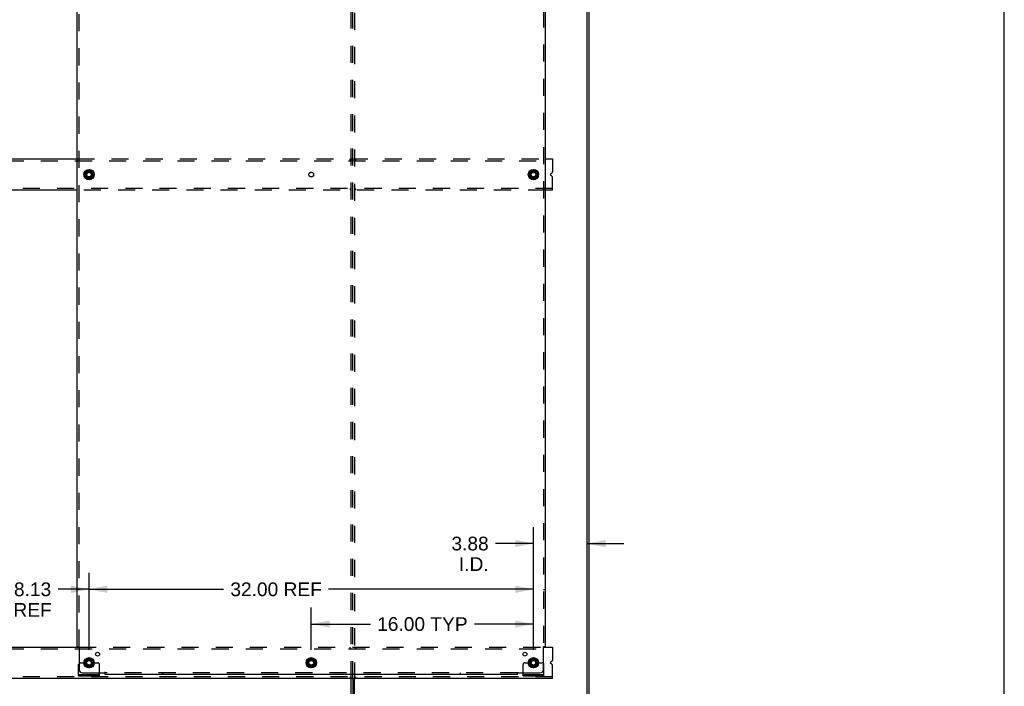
# Model space of a CAD drawing. Header units: inches. Extents: x 0 to 224, y 0 to 145.
# Tile 14 of 15: x 153 to 224, y 49 to 97. Entities that reach past the tile are written whole.
import ezdxf

# ---------------------------------------------------------------- set-up
doc = ezdxf.new("R2010")
doc.units = ezdxf.units.IN
doc.header["$LTSCALE"] = 12.302632
doc.header["$MEASUREMENT"] = 0
doc.linetypes.add('DOT', pattern=[0.2, 0.1, -0.1])
doc.linetypes.add('HIDDEN', pattern=[0.2, 0.1, -0.1])
doc.layers.get('0').update_dxf_attribs({"linetype": 'CONTINUOUS'})
for name, color, linetype in [('DEFAULT_2', 8, 'HIDDEN'), ('DIMENSIONS', 7, 'CONTINUOUS'), ('SUBPANELS', 7, 'CONTINUOUS')]:
    doc.layers.add(name, color=color, linetype=linetype)
doc.styles.get("Standard").update_dxf_attribs({"font": 'arial.ttf'})
doc.dimstyles.new('DIMSTYLE_1', dxfattribs={"dimtxt": 0.986842, "dimasz": 1.315789, "dimexe": 0.09, "dimexo": 0.07, "dimgap": 0.0375, "dimtad": 0, "dimtih": 1, "dimtoh": 1, "dimzin": 4, "dimdsep": 46, "dimtxsty": 'Standard', "dimblk": '_FILLED', "dimblk1": '_FILLED', "dimblk2": '_FILLED', "dimcen": 0.09, "dimadec": 3, "dimazin": 1, "dimtfac": 1, "dimtdec": 3, "dimtofl": 0, "dimtmove": 0, "dimatfit": 3, "dimldrblk": '_FILLED', "dimfxl": 0, "dimtolj": 1, "dimtzin": 4, "dimarcsym": 0})

# ---------------------------------------------------------------- blocks, each defined once
blk = doc.blocks.new('_FILLED')
at = {"color": 0, "linetype": 'ByBlock'}
blk.add_solid([(0, 0), (-1, 0.2), (-1, -0.2)], dxfattribs=at)
blk = doc.blocks.new('*D6')
at = {"layer": 'DIMENSIONS', "color": 2, "linetype": 'Continuous'}
for p, q in [((173.786, 51.426), (173.786, 54.476)), ((189.786, 51.609), (189.786, 54.476)), ((173.786, 53.292), (178.04, 53.292)), ((189.786, 53.292), (185.531, 53.292))]:
    blk.add_line(p, q, dxfattribs=at)
at = {"layer": 'DIMENSIONS', "color": 2, "linetype": 'Continuous', "xscale": 1.3157894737, "yscale": 1.3157894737, "zscale": 1.3157894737, "rotation": 180}
blk.add_blockref('_FILLED', (173.786, 53.292), dxfattribs=at)
at = {"layer": 'DIMENSIONS', "color": 2, "linetype": 'Continuous', "xscale": 1.3157894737, "yscale": 1.3157894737, "zscale": 1.3157894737}
blk.add_blockref('_FILLED', (189.786, 53.292), dxfattribs=at)
at = {"layer": 'DIMENSIONS', "color": 2, "linetype": 'Continuous', "insert": (181.786, 53.785), "char_height": 0.9868, "width": 6.50435, "attachment_point": 2, "line_spacing_factor": 0.9}
blk.add_mtext('16.00 TYP', dxfattribs=at)
blk = doc.blocks.new('*D7')
at = {"layer": 'DIMENSIONS', "color": 2, "linetype": 'Continuous'}
for p, q in [((157.786, 51.426), (157.786, 56.976)), ((189.786, 51.426), (189.786, 56.976)), ((157.786, 55.792), (167.471, 55.792)), ((189.786, 55.792), (175.039, 55.792))]:
    blk.add_line(p, q, dxfattribs=at)
at = {"layer": 'DIMENSIONS', "color": 2, "linetype": 'Continuous', "xscale": 1.3157894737, "yscale": 1.3157894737, "zscale": 1.3157894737, "rotation": 180}
blk.add_blockref('_FILLED', (157.786, 55.792), dxfattribs=at)
at = {"layer": 'DIMENSIONS', "color": 2, "linetype": 'Continuous', "xscale": 1.3157894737, "yscale": 1.3157894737, "zscale": 1.3157894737}
blk.add_blockref('_FILLED', (189.786, 55.792), dxfattribs=at)
at = {"layer": 'DIMENSIONS', "color": 2, "linetype": 'Continuous', "insert": (171.255, 56.285), "char_height": 0.9868, "width": 6.58139, "attachment_point": 2, "line_spacing_factor": 0.9}
blk.add_mtext('32.00 REF', dxfattribs=at)
blk = doc.blocks.new('*D11')
at = {"layer": 'DIMENSIONS', "color": 2, "linetype": 'Continuous'}
for p, q in [((149.661, 51.426), (149.661, 56.976)), ((157.786, 51.426), (157.786, 56.976)), ((149.661, 55.792), (151.889, 55.792)), ((157.786, 55.792), (155.557, 55.792))]:
    blk.add_line(p, q, dxfattribs=at)
at = {"layer": 'DIMENSIONS', "color": 2, "linetype": 'Continuous', "xscale": 1.3157894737, "yscale": 1.3157894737, "zscale": 1.3157894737, "rotation": 180}
blk.add_blockref('_FILLED', (149.661, 55.792), dxfattribs=at)
at = {"layer": 'DIMENSIONS', "color": 2, "linetype": 'Continuous', "xscale": 1.3157894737, "yscale": 1.3157894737, "zscale": 1.3157894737}
blk.add_blockref('_FILLED', (157.786, 55.792), dxfattribs=at)
at = {"layer": 'DIMENSIONS', "color": 2, "linetype": 'Continuous', "insert": (153.723, 56.285), "char_height": 0.9868, "width": 2.75142, "attachment_point": 2, "line_spacing_factor": 0.9}
blk.add_mtext('8.13\\PREF', dxfattribs=at)
blk = doc.blocks.new('*D12')
at = {"layer": 'DIMENSIONS', "color": 2, "linetype": 'Continuous'}
for p, q in [((189.786, 51.426), (189.786, 60.268)), ((189.786, 59.084), (187.053, 59.084)), ((193.661, 59.084), (196.292, 59.084))]:
    blk.add_line(p, q, dxfattribs=at)
at = {"layer": 'DIMENSIONS', "color": 2, "linetype": 'Continuous', "xscale": 1.3157894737, "yscale": 1.3157894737, "zscale": 1.3157894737}
blk.add_blockref('_FILLED', (189.786, 59.084), dxfattribs=at)
at = {"layer": 'DIMENSIONS', "color": 2, "linetype": 'Continuous', "xscale": 1.3157894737, "yscale": 1.3157894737, "zscale": 1.3157894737, "rotation": 180}
blk.add_blockref('_FILLED', (193.661, 59.084), dxfattribs=at)
at = {"layer": 'DIMENSIONS', "color": 2, "linetype": 'Continuous', "insert": (186.56, 59.577), "char_height": 0.9868, "width": 2.68172, "attachment_point": 3, "line_spacing_factor": 0.9}
blk.add_mtext('3.88\\PI.D.', dxfattribs=at)

msp = doc.modelspace()

# ---------------------------------------------------------------- hatches: boundary and pattern name
at = {"linetype": 'Continuous'}
h = msp.add_hatch(dxfattribs=at)
h.set_pattern_fill('DEFAULT__3', color=2, scale=179001.843809, angle=245, style=0, pattern_type=0)
h.set_pattern_definition([(245, (0, 0), (162230, -75650), [])])
edge = h.paths.add_edge_path()
edge.add_line((193.661, 41.755), (193.661, 125.505))
edge.add_line((193.786, 125.505), (193.661, 125.505))
edge.add_line((193.786, 41.755), (193.786, 125.505))
edge.add_line((193.786, 41.755), (193.661, 41.755))

# ---------------------------------------------------------------- linework, layer by layer
at = {"color": 7, "linetype": 'Continuous'}
for p, q in [((223.684, 0), (223.684, 144.737)), ((193.661, 41.755), (193.661, 125.505)), ((193.786, 41.755), (193.786, 125.505)), ((150.504, 86.755), (156.942, 86.755)), ((190.629, 86.755), (191.161, 86.755)), ((191.161, 86.755), (191.161, 85.825)), ((157.508, 85.784), (157.508, 85.475)), ((157.513, 85.793), (157.781, 85.947)), ((157.791, 85.947), (158.058, 85.793)), ((158.063, 85.784), (158.063, 85.475)), ((189.508, 85.784), (189.508, 85.475)), ((189.513, 85.793), (189.781, 85.947)), ((189.791, 85.947), (190.058, 85.793)), ((190.063, 85.784), (190.063, 85.475)), ((157.781, 85.312), (157.513, 85.467)), ((158.058, 85.467), (157.791, 85.312)), ((189.781, 85.312), (189.513, 85.467)), ((190.058, 85.467), (189.791, 85.312)), ((191.029, 85.687), (191.083, 85.71)), ((191.083, 85.549), (191.029, 85.572)), ((191.161, 84.505), (191.161, 85.434)), ((156.942, 84.505), (150.504, 84.505)), ((191.161, 84.505), (190.629, 84.505)), ((150.384, 51.63), (157.062, 51.63)), ((190.509, 51.63), (191.161, 51.63)), ((191.161, 51.63), (191.161, 50.7)), ((157.508, 50.659), (157.508, 50.35)), ((157.513, 50.668), (157.781, 50.822)), ((157.781, 50.187), (157.513, 50.342)), ((157.791, 50.822), (158.058, 50.668)), ((158.058, 50.342), (157.791, 50.187)), ((158.063, 50.659), (158.063, 50.35)), ((173.508, 50.659), (173.508, 50.35)), ((173.513, 50.668), (173.781, 50.822)), ((173.781, 50.187), (173.513, 50.342)), ((173.791, 50.822), (174.058, 50.668)), ((174.058, 50.342), (173.791, 50.187)), ((174.063, 50.659), (174.063, 50.35)), ((189.508, 50.659), (189.508, 50.35)), ((189.513, 50.668), (189.781, 50.822)), ((189.781, 50.187), (189.513, 50.342)), ((189.791, 50.822), (190.058, 50.668)), ((190.058, 50.342), (189.791, 50.187)), ((190.063, 50.659), (190.063, 50.35)), ((191.029, 50.562), (191.083, 50.585)), ((191.083, 50.424), (191.029, 50.447)), ((157.036, 49.557), (157.036, 49.661)), ((158.536, 49.557), (158.536, 49.661)), ((189.036, 49.557), (189.036, 49.661)), ((190.536, 49.557), (190.536, 49.661)), ((191.161, 49.38), (191.161, 50.309)), ((191.161, 49.38), (78.036, 49.38)), ((157.036, 49.557), (158.536, 49.557)), ((176.786, 49.38), (176.786, 41.755)), ((176.911, 41.755), (176.911, 49.38)), ((189.036, 49.557), (190.536, 49.557))]:
    msp.add_line(p, q, dxfattribs=at)
at = {"color": 3, "linetype": 'Continuous'}
for p, q in [((157.036, 49.661), (157.036, 50.38)), ((190.536, 49.661), (190.536, 50.38)), ((157.036, 49.661), (158.536, 49.661)), ((158.536, 49.661), (158.536, 49.786)), ((189.036, 49.661), (189.036, 49.786)), ((189.036, 49.661), (190.536, 49.661)), ((176.661, 41.755), (176.661, 49.38))]:
    msp.add_line(p, q, dxfattribs=at)
at = {"color": 7, "linetype": 'Continuous'}
for centre, radius in [((157.786, 85.63), 0.372), ((157.786, 85.63), 0.356), ((157.786, 85.63), 0.204), ((157.786, 85.63), 0.183), ((157.786, 85.63), 0.183), ((189.786, 85.63), 0.372), ((189.786, 85.63), 0.356), ((189.786, 85.63), 0.204), ((189.786, 85.63), 0.183), ((189.786, 85.63), 0.183), ((157.786, 50.505), 0.372), ((157.786, 50.505), 0.356), ((157.786, 50.505), 0.204), ((157.786, 50.505), 0.183), ((157.786, 50.505), 0.183), ((173.786, 50.505), 0.372), ((173.786, 50.505), 0.356), ((173.786, 50.505), 0.204), ((173.786, 50.505), 0.183), ((173.786, 50.505), 0.183), ((189.786, 50.505), 0.372), ((189.786, 50.505), 0.356), ((189.786, 50.505), 0.204), ((189.786, 50.505), 0.183), ((189.786, 50.505), 0.183)]:
    msp.add_circle(centre, radius, dxfattribs=at)
for centre, radius, start, end in [((157.518, 85.784), 0.01, 120, 179.98765), ((157.786, 85.938), 0.01, 60, 120), ((158.053, 85.784), 0.01, 0, 60), ((189.518, 85.784), 0.01, 120, 179.98765), ((189.786, 85.938), 0.01, 60, 120), ((190.053, 85.784), 0.01, 0, 60), ((191.036, 85.825), 0.125, 292.5, 360), ((157.518, 85.475), 0.01, 180.01128, 239.98796), ((157.786, 85.321), 0.01, 240.01171, 299.98732), ((158.053, 85.475), 0.01, 300.01085, 360), ((189.518, 85.475), 0.01, 180.01128, 239.98796), ((189.786, 85.321), 0.01, 240.01171, 299.98732), ((190.053, 85.475), 0.01, 300.01085, 360), ((191.053, 85.63), 0.0625, 112.5, 247.5), ((191.036, 85.434), 0.125, 0, 67.5), ((157.518, 50.659), 0.01, 120, 179.98765), ((157.518, 50.35), 0.01, 180.01128, 239.98796), ((157.786, 50.813), 0.01, 60, 120), ((158.053, 50.659), 0.01, 0, 60), ((158.053, 50.35), 0.01, 300.01085, 360), ((173.518, 50.659), 0.01, 120, 179.98765), ((173.518, 50.35), 0.01, 180.01128, 239.98796), ((173.786, 50.813), 0.01, 60, 120), ((174.053, 50.659), 0.01, 0, 60), ((174.053, 50.35), 0.01, 300.01085, 360), ((189.518, 50.659), 0.01, 120, 179.98765), ((189.518, 50.35), 0.01, 180.01128, 239.98796), ((189.786, 50.813), 0.01, 60, 120), ((190.053, 50.659), 0.01, 0, 60), ((190.053, 50.35), 0.01, 300.01085, 360), ((191.053, 50.505), 0.0625, 112.5, 247.5), ((191.036, 50.7), 0.125, 292.5, 360), ((191.036, 50.309), 0.125, 0, 67.5), ((157.786, 50.196), 0.01, 240.01171, 299.98732), ((173.786, 50.196), 0.01, 240.01171, 299.98732), ((189.786, 50.196), 0.01, 240.01171, 299.98732)]:
    msp.add_arc(centre, radius, start, end, dxfattribs=at)
at = {"color": 3, "linetype": 'Continuous'}
for centre, start, end in [((157.161, 50.38), 138.70205, 180), ((190.411, 50.38), 0, 41.29795)]:
    msp.add_arc(centre, 0.125, start, end, dxfattribs=at)
at = {"layer": 'DEFAULT_2', "color": 8, "linetype": 'HIDDEN'}
for p, q in [((176.661, 49.38), (176.661, 121.88)), ((176.786, 49.38), (176.786, 121.88)), ((176.911, 121.88), (176.911, 49.38)), ((78.036, 86.63), (191.161, 86.63)), ((156.942, 86.755), (190.629, 86.755)), ((176.598, 86.63), (176.598, 86.755)), ((176.973, 86.755), (176.973, 86.63)), ((191.161, 84.63), (78.036, 84.63)), ((190.629, 84.505), (156.942, 84.505)), ((176.598, 84.63), (176.598, 84.505)), ((176.973, 84.63), (176.973, 84.505)), ((78.036, 51.505), (191.161, 51.505)), ((157.062, 51.63), (190.509, 51.63)), ((176.598, 51.505), (176.598, 51.63)), ((176.973, 51.63), (176.973, 51.505)), ((157.161, 50.505), (157.25, 50.505)), ((157.25, 50.505), (157.311, 50.505)), ((157.311, 50.505), (157.611, 50.505)), ((157.961, 50.505), (158.411, 50.505)), ((158.536, 49.786), (158.536, 50.38)), ((189.036, 49.786), (189.036, 50.38)), ((189.161, 50.505), (189.25, 50.505)), ((189.25, 50.505), (189.311, 50.505)), ((189.311, 50.505), (189.611, 50.505)), ((189.961, 50.505), (190.411, 50.505)), ((157.283, 49.557), (157.283, 49.661)), ((157.539, 49.557), (157.539, 49.661)), ((158.033, 49.557), (158.033, 49.661)), ((158.289, 49.557), (158.289, 49.661)), ((189.283, 49.557), (189.283, 49.661)), ((189.539, 49.557), (189.539, 49.661)), ((190.033, 49.557), (190.033, 49.661)), ((190.289, 49.557), (190.289, 49.661)), ((191.161, 49.505), (78.036, 49.505)), ((176.598, 49.505), (176.598, 49.38)), ((176.973, 49.505), (176.973, 49.38))]:
    msp.add_line(p, q, dxfattribs=at)
for centre, radius in [((157.786, 85.63), 0.318), ((157.786, 85.63), 0.166), ((189.786, 85.63), 0.318), ((189.786, 85.63), 0.166), ((157.786, 50.505), 0.318), ((157.786, 50.505), 0.166), ((173.786, 50.505), 0.318), ((173.786, 50.505), 0.166), ((189.786, 50.505), 0.318), ((189.786, 50.505), 0.166)]:
    msp.add_circle(centre, radius, dxfattribs=at)
at = {"layer": 'DEFAULT_2', "color": 8, "linetype": 'DOT'}
for centre in [(157.786, 85.63), (173.786, 85.63), (189.786, 85.63), (157.786, 50.505), (173.786, 50.505), (189.786, 50.505)]:
    msp.add_circle(centre, 0.17, dxfattribs=at)
at = {"layer": 'DEFAULT_2', "color": 8, "linetype": 'HIDDEN'}
for centre, radius, start, end in [((157.161, 50.38), 0.125, 90, 138.70205), ((157.786, 50.505), 0.175, 180, 360), ((158.411, 50.38), 0.125, 0, 90), ((189.161, 50.38), 0.125, 90, 180), ((189.786, 50.505), 0.175, 180, 360), ((190.411, 50.38), 0.125, 41.29795, 90)]:
    msp.add_arc(centre, radius, start, end, dxfattribs=at)
at = {"layer": 'SUBPANELS', "color": 3, "linetype": 'Continuous'}
for p, q in [((156.942, 51.661), (156.942, 119.598)), ((190.629, 119.598), (190.629, 51.661)), ((156.942, 51.661), (157.028, 51.661)), ((157.048, 51.644), (157.055, 51.637)), ((157.067, 51.626), (157.067, 50.036)), ((190.504, 50.036), (190.504, 51.626)), ((190.629, 51.661), (190.543, 51.661)), ((157.317, 49.786), (158.906, 49.786)), ((158.942, 49.661), (158.942, 49.747)), ((188.629, 49.661), (158.942, 49.661)), ((188.629, 49.661), (188.629, 49.747)), ((188.646, 49.767), (188.653, 49.774)), ((188.665, 49.786), (190.254, 49.786))]:
    msp.add_line(p, q, dxfattribs=at)
at = {"layer": 'SUBPANELS', "color": 8, "linetype": 'HIDDEN'}
for p, q in [((157.067, 51.661), (157.067, 119.598)), ((190.504, 119.598), (190.504, 51.661)), ((157.067, 55.786), (156.942, 55.786)), ((190.504, 55.786), (190.629, 55.786)), ((157.028, 51.661), (157.108, 51.661)), ((190.463, 51.661), (190.543, 51.661)), ((158.942, 49.747), (158.942, 49.827)), ((188.629, 49.786), (158.942, 49.786)), ((163.067, 49.786), (163.067, 49.661)), ((184.504, 49.786), (184.504, 49.661)), ((188.629, 49.747), (188.629, 49.827))]:
    msp.add_line(p, q, dxfattribs=at)
at = {"layer": 'SUBPANELS', "color": 3, "linetype": 'Continuous'}
for points in [[(157.028, 51.661), (157.031, 51.659), (157.033, 51.658), (157.035, 51.656), (157.037, 51.655), (157.038, 51.653), (157.04, 51.651), (157.042, 51.65), (157.044, 51.648), (157.045, 51.647), (157.047, 51.645), (157.048, 51.644)], [(157.055, 51.637), (157.056, 51.635), (157.058, 51.634), (157.06, 51.632), (157.062, 51.63), (157.064, 51.628), (157.065, 51.627), (157.067, 51.626)], [(190.523, 51.644), (190.517, 51.637), (190.515, 51.635), (190.513, 51.634), (190.511, 51.632), (190.509, 51.63), (190.507, 51.628), (190.506, 51.627), (190.504, 51.626)], [(190.543, 51.661), (190.541, 51.659), (190.539, 51.658), (190.537, 51.656), (190.535, 51.655), (190.533, 51.653), (190.531, 51.651), (190.529, 51.65), (190.528, 51.648), (190.526, 51.647), (190.525, 51.645), (190.523, 51.644)], [(158.925, 49.767), (158.918, 49.774), (158.916, 49.775), (158.915, 49.777), (158.913, 49.779), (158.911, 49.781), (158.909, 49.783), (158.908, 49.784), (158.906, 49.786)], [(158.942, 49.747), (158.94, 49.75), (158.939, 49.752), (158.937, 49.754), (158.936, 49.756), (158.934, 49.757), (158.932, 49.759), (158.931, 49.761), (158.929, 49.763), (158.928, 49.764), (158.926, 49.766), (158.925, 49.767)], [(188.629, 49.747), (188.631, 49.75), (188.633, 49.752), (188.634, 49.754), (188.636, 49.756), (188.637, 49.757), (188.639, 49.759), (188.64, 49.761), (188.642, 49.763), (188.643, 49.764), (188.645, 49.766), (188.646, 49.767)], [(188.653, 49.774), (188.655, 49.775), (188.657, 49.777), (188.658, 49.779), (188.66, 49.781), (188.662, 49.783), (188.663, 49.784), (188.665, 49.786)]]:
    msp.add_lwpolyline(points, dxfattribs=at)
at = {"layer": 'SUBPANELS', "color": 8, "linetype": 'HIDDEN'}
for points in [[(157.086, 51.638), (157.082, 51.636), (157.079, 51.634), (157.077, 51.633), (157.075, 51.631), (157.072, 51.63), (157.07, 51.628), (157.069, 51.627), (157.067, 51.626)], [(157.108, 51.661), (157.107, 51.659), (157.106, 51.657), (157.105, 51.656), (157.104, 51.654), (157.103, 51.653), (157.102, 51.651), (157.101, 51.649), (157.099, 51.648), (157.098, 51.647), (157.096, 51.645), (157.094, 51.644), (157.092, 51.642), (157.09, 51.641), (157.088, 51.64), (157.086, 51.638)], [(190.463, 51.661), (190.464, 51.659), (190.465, 51.657), (190.466, 51.656), (190.467, 51.654), (190.468, 51.653), (190.469, 51.651), (190.47, 51.649), (190.472, 51.648), (190.473, 51.647), (190.475, 51.645), (190.477, 51.644), (190.479, 51.642), (190.481, 51.641), (190.483, 51.64), (190.485, 51.638), (190.49, 51.636)], [(190.49, 51.636), (190.492, 51.634), (190.494, 51.633), (190.497, 51.631), (190.499, 51.63), (190.501, 51.628), (190.503, 51.627), (190.504, 51.626)], [(158.917, 49.801), (158.915, 49.798), (158.914, 49.796), (158.912, 49.794), (158.911, 49.791), (158.909, 49.789), (158.908, 49.788), (158.906, 49.786)], [(158.942, 49.827), (158.94, 49.826), (158.938, 49.825), (158.937, 49.824), (158.935, 49.824), (158.934, 49.822), (158.932, 49.821), (158.93, 49.82), (158.929, 49.818), (158.928, 49.817), (158.926, 49.815), (158.925, 49.813), (158.923, 49.811), (158.922, 49.809), (158.921, 49.807), (158.919, 49.805), (158.917, 49.801)], [(188.629, 49.827), (188.631, 49.826), (188.633, 49.825), (188.634, 49.824), (188.636, 49.824), (188.638, 49.822), (188.639, 49.821), (188.641, 49.82), (188.642, 49.818), (188.644, 49.817), (188.645, 49.815), (188.646, 49.813), (188.648, 49.811), (188.649, 49.809), (188.65, 49.807), (188.652, 49.805)], [(188.652, 49.805), (188.655, 49.801), (188.656, 49.798), (188.657, 49.796), (188.659, 49.794), (188.66, 49.791), (188.662, 49.789), (188.663, 49.788), (188.665, 49.786)]]:
    msp.add_lwpolyline(points, dxfattribs=at)
for centre in [(157.786, 85.63), (189.786, 85.63), (157.786, 50.505), (173.786, 50.505), (189.786, 50.505)]:
    msp.add_circle(centre, 0.25, dxfattribs=at)
at = {"layer": 'SUBPANELS', "color": 3, "linetype": 'Continuous'}
for centre in [(158.404, 51.123), (189.167, 51.123)]:
    msp.add_circle(centre, 0.141, dxfattribs=at)
for centre, start, end in [((157.317, 50.036), 180, 270), ((190.254, 50.036), 270, 360)]:
    msp.add_arc(centre, 0.25, start, end, dxfattribs=at)

# ---------------------------------------------------------------- dimensions: what is measured, and where the dimension line sits
at = {"layer": 'DIMENSIONS', "color": 2, "linetype": 'Continuous'}
for base, p1, p2, text, picture, middle in [((189.785597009, 59.083696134), (193.660597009, 41.754611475), (189.785597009, 51.355664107), '<>\\PI.D.', '*D12', (185.218834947, 58.343564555)), ((149.660597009, 55.791625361), (157.785597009, 51.355664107), (149.660597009, 51.355664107), '<>\\PREF', '*D11', (153.723097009, 55.051493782))]:
    dim = msp.add_linear_dim(base=base, p1=p1, p2=p2, angle=180, text=text, dimstyle='DIMSTYLE_1', dxfattribs=at)
    dim.commit()
    dim.dimension.update_dxf_attribs({"geometry": picture, "text_midpoint": middle, "dimtype": 160})
for base, p1, p2, text, picture, middle in [((189.786, 55.792), (157.786, 51.356), (189.786, 51.356), '<> REF', '*D7', (171.255, 55.792)), ((189.786, 53.292), (173.786, 51.356), (189.786, 51.539), '<> TYP', '*D6', (181.786, 53.292))]:
    dim = msp.add_linear_dim(base=base, p1=p1, p2=p2, text=text, dimstyle='DIMSTYLE_1', dxfattribs=at)
    dim.commit()
    dim.dimension.update_dxf_attribs({"geometry": picture, "text_midpoint": middle, "dimtype": 160})

doc.saveas('drawing.dxf')
